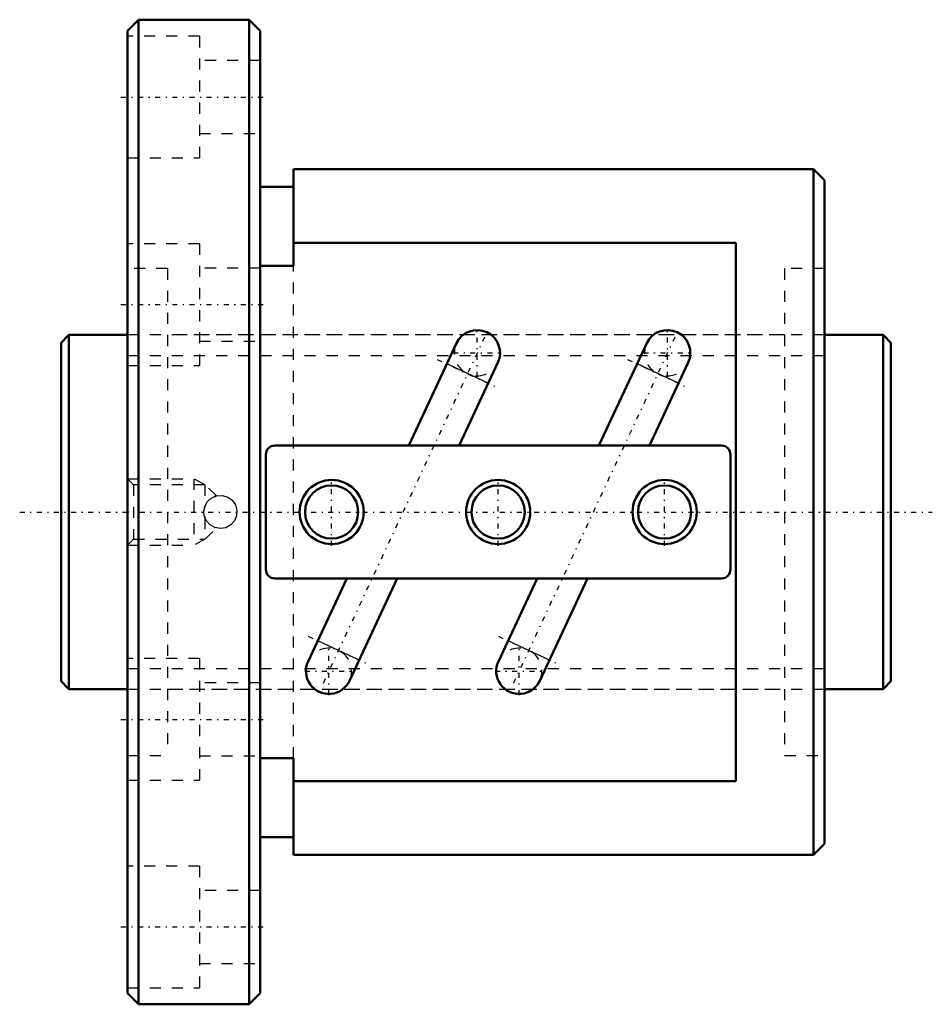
# Model space of a CAD drawing. Header units: millimetres. Extents: x -3.8 to 78.8, y -44.5 to 44.5.
import ezdxf

# ---------------------------------------------------------------- set-up
doc = ezdxf.new("R2010")
doc.units = ezdxf.units.MM
doc.linetypes.add('Center', pattern=[1.5, 0.45, -0.5, 0.05, -0.5])
doc.linetypes.add('Dashed', pattern=[2, 1, -1])
for name, color, linetype, lineweight in [('2d ConnectionPoints', 7, 'Continuous', 50), ('AM_0', 7, 'Continuous', 50), ('AM_4', 3, 'Continuous', 25), ('AM_5', 3, 'Continuous', 25), ('AM_7', 7, 'Center', 25), ('AM_9', 6, 'Dashed', 25)]:
    doc.layers.add(name, color=color, linetype=linetype, lineweight=lineweight)

# ---------------------------------------------------------------- blocks, each defined once
blk = doc.blocks.new('1_BNF_3206_5RR_Nut_0_in_BNF3206V_5RRG1_75LC0_000_rev_0')
at = {"layer": 'AM_0'}
for p, q in [((7, 44.5), (6, 43.5)), ((17, 44.5), (7, 44.5)), ((7, 44.5), (7, -44.5)), ((18, 43.5), (17, 44.5)), ((17, 44.5), (17, -44.5)), ((6, 43.5), (6, -43.5)), ((18, 43.5), (18, -43.5)), ((21, 31), (21, 22.248)), ((68, 31), (21, 31)), ((69, 30), (68, 31)), ((68, 31), (68, -31)), ((21, 29.4), (18, 29.4)), ((69, 30), (69, -30)), ((61, 24.323), (21, 24.323)), ((61, -24.323), (61, 24.323)), ((21, 22.248), (18, 22.248)), ((35.733, 15.253), (31.419, 6)), ((52.933, 15.253), (48.619, 6)), ((35.977, 6), (39.478, 13.507)), ((53.177, 6), (56.678, 13.507)), ((59.7, 6), (19.3, 6)), ((18.5, 5.2), (18.5, -5.2)), ((60.5, -5.2), (60.5, 5.2)), ((19.3, -6), (59.7, -6)), ((25.823, -6), (22.322, -13.507)), ((26.067, -15.253), (30.381, -6)), ((43.023, -6), (39.522, -13.507)), ((43.267, -15.253), (47.581, -6)), ((18, -22.248), (21, -22.248)), ((21, -22.248), (21, -31)), ((21, -24.323), (61, -24.323)), ((18, -29.4), (21, -29.4)), ((68, -31), (69, -30)), ((21, -31), (68, -31)), ((6, -43.5), (7, -44.5)), ((17, -44.5), (18, -43.5)), ((7, -44.5), (17, -44.5))]:
    blk.add_line(p, q, dxfattribs=at)
for centre, radius in [((24.45, 0), 2.9), ((39.5, 0), 2.9), ((54.55, 0), 2.9), ((24.45, 0), 2.4), ((39.5, 0), 2.4), ((54.55, 0), 2.4)]:
    blk.add_circle(centre, radius, dxfattribs=at)
for centre, radius, start, end in [((37.606, 14.38), 2.066, 335, 155), ((54.806, 14.38), 2.066, 335, 155), ((19.3, 5.2), 0.8, 90, 180), ((59.7, 5.2), 0.8, 360, 90), ((19.3, -5.2), 0.8, 180, 270), ((59.7, -5.2), 0.8, 270, 0), ((24.194, -14.38), 2.066, 155, 335), ((41.394, -14.38), 2.066, 155, 335)]:
    blk.add_arc(centre, radius, start, end, dxfattribs=at)
at = {"layer": 'AM_4'}
for p, q in [((38.604, 11.634), (34.86, 13.38)), ((55.804, 11.634), (52.06, 13.38)), ((26.94, -13.38), (23.196, -11.634)), ((44.14, -13.38), (40.396, -11.634))]:
    blk.add_line(p, q, dxfattribs=at)
at = {"layer": 'AM_5', "linetype": 'Dashed'}
for p, q in [((6, 3), (12, 3)), ((13, 2.458), (12, 3)), ((12, 3), (12, -3)), ((13, -2.459), (12, -3)), ((6, -3), (12, -3))]:
    blk.add_line(p, q, dxfattribs=at)
at = {"layer": 'AM_7'}
for p, q in [((5.4, 37.5), (18.6, 37.5)), ((5.4, 18.75), (18.6, 18.75)), ((37.606, 12.211), (37.606, 16.549)), ((54.806, 12.211), (54.806, 16.549)), ((38.276, 15.817), (23.524, -15.817)), ((55.476, 15.817), (40.724, -15.817)), ((35.437, 14.38), (39.774, 14.38)), ((52.637, 14.38), (56.974, 14.38)), ((33.995, 13.783), (39.469, 11.231)), ((51.195, 13.783), (56.669, 11.231)), ((24.45, -3.045), (24.45, 3.045)), ((39.5, -3.045), (39.5, 3.045)), ((54.55, -3.045), (54.55, 3.045)), ((22.331, -11.231), (27.805, -13.783)), ((39.531, -11.231), (45.005, -13.783)), ((24.194, -16.549), (24.194, -12.211)), ((41.394, -16.549), (41.394, -12.211)), ((22.026, -14.38), (26.363, -14.38)), ((39.226, -14.38), (43.563, -14.38)), ((5.4, -18.75), (18.6, -18.75)), ((5.4, -37.5), (18.6, -37.5))]:
    blk.add_line(p, q, dxfattribs=at)
at = {"layer": 'AM_9'}
for p, q in [((12.5, 43), (6, 43)), ((12.5, 43), (12.5, 32)), ((18, 40.8), (12.5, 40.8)), ((12.5, 34.2), (18, 34.2)), ((6, 32), (12.5, 32)), ((12.5, 24.25), (6, 24.25)), ((12.5, 24.25), (12.5, 13.25)), ((9.6, 22), (6, 22)), ((9.6, 22), (9.6, -22)), ((18, 22.05), (12.5, 22.05)), ((21, -22.248), (21, 22.248)), ((69, 22), (65.4, 22)), ((65.4, 22), (65.4, -22)), ((65.4, 16), (9.6, 16)), ((12.5, 15.45), (18, 15.45)), ((6, 13.25), (12.5, 13.25)), ((6.541, 2.458), (6, 3)), ((13, 2.458), (6.541, 2.458)), ((6.541, 2.458), (6.541, -2.459)), ((14.055, 1.461), (13, 2.458)), ((13, 2.458), (13, 0.539)), ((12.901, -0.063), (12.906, 0.13)), ((12.988, 0.507), (13, 0.539)), ((13, -0.539), (12.96, -0.421)), ((13, -0.539), (13, -2.459)), ((13, -2.459), (14.053, -1.463)), ((6, -3), (6.541, -2.459)), ((6.541, -2.459), (13, -2.459)), ((12.5, -13.25), (6, -13.25)), ((12.5, -13.25), (12.5, -24.25)), ((9.6, -16), (65.4, -16)), ((18, -15.45), (12.5, -15.45)), ((6, -22), (9.6, -22)), ((12.5, -22.05), (18, -22.05)), ((65.4, -22), (69, -22)), ((6, -24.25), (12.5, -24.25)), ((12.5, -32), (6, -32)), ((12.5, -32), (12.5, -43)), ((18, -34.2), (12.5, -34.2)), ((12.5, -40.8), (18, -40.8)), ((6, -43), (12.5, -43))]:
    blk.add_line(p, q, dxfattribs=at)
for points in [[(12.9, 0), (12.984, 0.495), (13.227, 0.935), (13.602, 1.27), (14.068, 1.463), (14.571, 1.49), (15.052, 1.351), (15.461, 1.06), (15.752, 0.649), (15.891, 0.164), (15.862, -0.338), (15.669, -0.8), (15.333, -1.174), (14.891, -1.417), (14.394, -1.5), (13.9, -1.414), (13.462, -1.17), (13.127, -0.794), (12.936, -0.327), (12.9, 0)], [(13.959, 1.434), (13.934, 1.426), (13.886, 1.409)]]:
    blk.add_lwpolyline(points, dxfattribs=at)
for centre, radius, start, end in [((37.606, 14.38), 2.066, 155, 335), ((54.806, 14.38), 2.066, 155, 335), ((14.4, 0), 1.5, 110.03023, 113.03552), ((14.4, 0), 1.5, 159.32734, 177.55428), ((14.4, 0), 1.5, 247.82754, 249.96977), ((24.194, -14.38), 2.066, 335, 155), ((41.394, -14.38), 2.066, 335, 155)]:
    blk.add_arc(centre, radius, start, end, dxfattribs=at)
blk = doc.blocks.new('2_BNF_3206_5RR000_Shaft_0_in_BNF3206V_5RRG1_75LC0_000_rev_0')
at = {"layer": 'AM_0'}
for p, q in [((0.7, 16), (0, 15.3)), ((0, 15.3), (0, -15.3)), ((6, 16), (0.7, 16)), ((0.7, 16), (0.7, -16)), ((74.3, 16), (69, 16)), ((75, 15.3), (74.3, 16)), ((74.3, 16), (74.3, -16)), ((75, 15.3), (75, -15.3)), ((0, -15.3), (0.7, -16)), ((0.7, -16), (6, -16)), ((69, -16), (74.3, -16)), ((74.3, -16), (75, -15.3))]:
    blk.add_line(p, q, dxfattribs=at)
at = {"layer": 'AM_5', "linetype": 'Dashed'}
for p, q in [((6, 14.1595), (69, 14.1595)), ((6, -14.1595), (69, -14.1595))]:
    blk.add_line(p, q, dxfattribs=at)
at = {"layer": 'AM_7'}
blk.add_line((-3.75, 0), (78.75, 0), dxfattribs=at)
at = {"layer": 'AM_9'}
for p, q in [((69, 16), (6, 16)), ((6, -16), (69, -16))]:
    blk.add_line(p, q, dxfattribs=at)

msp = doc.modelspace()

# ---------------------------------------------------------------- linework, layer by layer
at = {"layer": '2d ConnectionPoints'}
for p in [(0, 0), (6, 0)]:
    msp.add_point(p, dxfattribs=at)

# ---------------------------------------------------------------- block references
for name in ['1_BNF_3206_5RR_Nut_0_in_BNF3206V_5RRG1_75LC0_000_rev_0', '2_BNF_3206_5RR000_Shaft_0_in_BNF3206V_5RRG1_75LC0_000_rev_0']:
    msp.add_blockref(name, (0, 0))

doc.saveas('drawing.dxf')
